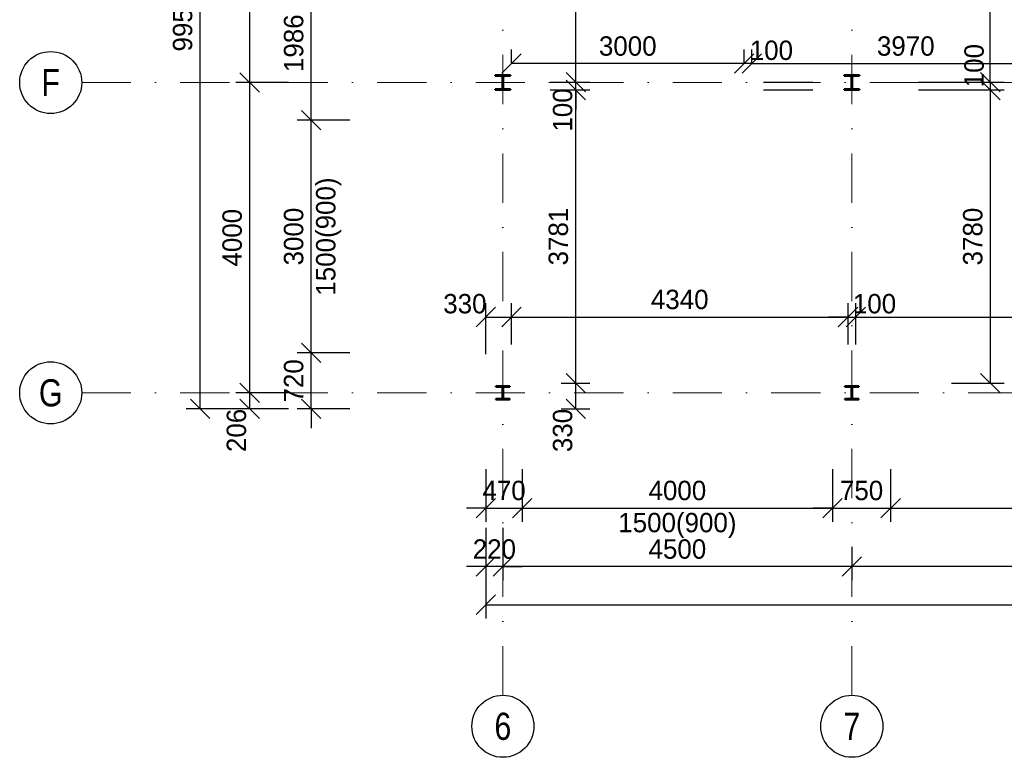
# Model space of a CAD drawing. Header units: millimetres. Extents: x -15255 to 382697, y -199968 to 116742.
# Tile 22 of 40: x 121524 to 134220, y 1501 to 11011. Entities that reach past the tile are written whole.
import ezdxf
from ezdxf.enums import TextEntityAlignment as Align

# ---------------------------------------------------------------- set-up
doc = ezdxf.new("R2010")
doc.units = ezdxf.units.MM
doc.header["$LTSCALE"] = 50
doc.linetypes.add('DASHDOT', pattern=[25.4, 12.7, -6.35, 0, -6.35])
for name, color, linetype, lineweight in [('CKKOTY', 3, 'Continuous', 25), ('CKRASTR', 1, 'DASHDOT', 18), ('CKRASTR_POPIS', 3, 'Continuous', 25), ('CKSTENY_NADROVINOU', 7, 'DASHDOT', 25), ('CSPROFILY_REZY', 4, 'Continuous', 50)]:
    doc.layers.add(name, color=color, linetype=linetype, lineweight=lineweight)
doc.styles.add('Arial', font='ARIAL.TTF', dxfattribs={"width": 0.8})
doc.dimstyles.new('CADKON', dxfattribs={"dimscale": 100, "dimtxt": 2.5, "dimasz": 2.5, "dimexe": 1.8, "dimexo": 5, "dimgap": 1, "dimtad": 1, "dimdec": 0, "dimrnd": 1, "dimtxsty": 'Standard', "dimblk1": 'OBLIQUE', "dimblk2": 'OBLIQUE', "dimsah": 1, "dimcen": 2.5, "dimclrd": 256, "dimadec": 1, "dimazin": 2, "dimtfac": 1, "dimtdec": 0, "dimtix": 1, "dimtmove": 2, "dimatfit": 3, "dimldrblk": 'OPEN30', "dimfxl": 0, "dimtolj": 1, "dimlwd": -1, "dimarcsym": 0})

# ---------------------------------------------------------------- blocks, each defined once
blk = doc.blocks.new('CK_S_EXT_HEAHEA180')
for p, q in [((-90, 85.5), (90, 85.5)), ((-90, 85.5), (-90, 76)), ((-90, 76), (-18, 76)), ((-3, -61), (-3, 61)), ((3, -61), (3, 61)), ((90, 76), (18, 76)), ((90, 85.5), (90, 76)), ((-90, -85.5), (-90, -76)), ((-90, -76), (-18, -76)), ((-90, -85.5), (90, -85.5)), ((90, -76), (18, -76)), ((90, -85.5), (90, -76))]:
    blk.add_line(p, q)
for centre, start, end in [((-18, 61), 0, 90), ((18, 61), 90, 180), ((-18, -61), 270, 0), ((18, -61), 180, 270)]:
    blk.add_arc(centre, 15, start, end)
blk = doc.blocks.new('CK_S_EXT_HEAHEA200')
for p, q in [((-100, 95), (100, 95)), ((-100, 95), (-100, 85)), ((-100, 85), (-21.25, 85)), ((-3.25, -67), (-3.25, 67)), ((3.25, -67), (3.25, 67)), ((100, 85), (21.25, 85)), ((100, 95), (100, 85)), ((-100, -95), (-100, -85)), ((-100, -85), (-21.25, -85)), ((-100, -95), (100, -95)), ((100, -85), (21.25, -85)), ((100, -95), (100, -85))]:
    blk.add_line(p, q)
for centre, start, end in [((-21.25, 67), 0, 90), ((21.25, 67), 90, 180), ((-21.25, -67), 270, 0), ((21.25, -67), 180, 270)]:
    blk.add_arc(centre, 18, start, end)
blk = doc.blocks.new('_OBLIQUE')
at = {"color": 0, "linetype": 'ByBlock'}
blk.add_line((-0.5, -0.5), (0.5, 0.5), dxfattribs=at)
blk = doc.blocks.new('*D40')
at = {"layer": 'CKKOTY', "color": 0, "lineweight": -2}
for p, q in [((132255, 4215), (132255, 3780)), ((138255, 4215), (138255, 3780))]:
    blk.add_line(p, q, dxfattribs=at)
at = {"layer": 'CKKOTY'}
blk.add_line((138255, 3960), (132255, 3960), dxfattribs=at)
at = {"layer": 'Defpoints', "color": 0}
for p in [(132255, 4715), (138255, 4715), (132255, 3960)]:
    blk.add_point(p, dxfattribs=at)
at = {"layer": 'CKKOTY', "xscale": 250, "yscale": 250, "zscale": 250, "rotation": 180}
blk.add_blockref('_OBLIQUE', (132255, 3960), dxfattribs=at)
at = {"layer": 'CKKOTY', "xscale": 250, "yscale": 250, "zscale": 250}
blk.add_blockref('_OBLIQUE', (138255, 3960), dxfattribs=at)
at = {"layer": 'CKKOTY', "color": 0, "insert": (135255, 4185), "char_height": 250, "attachment_point": 5}
blk.add_mtext('\\A1;6000', dxfattribs=at)
blk = doc.blocks.new('_Open30')
at = {"color": 0, "lineweight": -2}
for p, q in [((-1, 0.268), (0, 0)), ((0, 0), (-1, -0.268)), ((0, 0), (-1, 0))]:
    blk.add_line(p, q, dxfattribs=at)
blk = doc.blocks.new('*D41')
at = {"layer": 'CKKOTY', "color": 0, "lineweight": -2}
for p, q in [((127755, 4460), (127755, 3780)), ((132255, 4215), (132255, 3780))]:
    blk.add_line(p, q, dxfattribs=at)
at = {"layer": 'CKKOTY'}
blk.add_line((132255, 3960), (127755, 3960), dxfattribs=at)
at = {"layer": 'Defpoints', "color": 0}
for p in [(127755, 4995), (132255, 4715), (127755, 3960)]:
    blk.add_point(p, dxfattribs=at)
at = {"layer": 'CKKOTY', "xscale": 250, "yscale": 250, "zscale": 250, "rotation": 180}
blk.add_blockref('_OBLIQUE', (127755, 3960), dxfattribs=at)
at = {"layer": 'CKKOTY', "xscale": 250, "yscale": 250, "zscale": 250}
blk.add_blockref('_OBLIQUE', (132255, 3960), dxfattribs=at)
at = {"layer": 'CKKOTY', "color": 0, "insert": (130005, 4185), "char_height": 250, "attachment_point": 5}
blk.add_mtext('\\A1;4500', dxfattribs=at)
blk = doc.blocks.new('*D42')
at = {"layer": 'CKKOTY', "color": 0, "lineweight": -2}
for p, q in [((127535, 4460), (127535, 3780)), ((127755, 4460), (127755, 3780))]:
    blk.add_line(p, q, dxfattribs=at)
at = {"layer": 'CKKOTY'}
for p, q in [((127535, 3960), (127285, 3960)), ((127755, 3960), (127535, 3960)), ((127755, 3960), (128005, 3960))]:
    blk.add_line(p, q, dxfattribs=at)
at = {"layer": 'Defpoints', "color": 0}
for p in [(127535, 5995), (127755, 5995), (127535, 3960)]:
    blk.add_point(p, dxfattribs=at)
at = {"layer": 'CKKOTY', "xscale": 250, "yscale": 250, "zscale": 250}
blk.add_blockref('_OBLIQUE', (127535, 3960), dxfattribs=at)
at = {"layer": 'CKKOTY', "xscale": 250, "yscale": 250, "zscale": 250, "rotation": 180}
blk.add_blockref('_OBLIQUE', (127755, 3960), dxfattribs=at)
at = {"layer": 'CKKOTY', "color": 0, "insert": (127645, 4185), "char_height": 250, "attachment_point": 5}
blk.add_mtext('\\A1;220', dxfattribs=at)
blk = doc.blocks.new('*D43')
at = {"layer": 'CKKOTY', "color": 0, "lineweight": -2}
for p, q in [((127535, 3969), (127535, 3289)), ((144475, 3969), (144475, 3289))]:
    blk.add_line(p, q, dxfattribs=at)
at = {"layer": 'CKKOTY'}
blk.add_line((127535, 3469), (144475, 3469), dxfattribs=at)
at = {"layer": 'Defpoints', "color": 0}
for p in [(127535, 5995), (144475, 5995), (144475, 3469)]:
    blk.add_point(p, dxfattribs=at)
at = {"layer": 'CKKOTY', "xscale": 250, "yscale": 250, "zscale": 250, "rotation": 180}
blk.add_blockref('_OBLIQUE', (127535, 3469), dxfattribs=at)
at = {"layer": 'CKKOTY', "xscale": 250, "yscale": 250, "zscale": 250}
blk.add_blockref('_OBLIQUE', (144475, 3469), dxfattribs=at)
at = {"layer": 'CKKOTY', "color": 0, "insert": (136005, 3694), "char_height": 250, "attachment_point": 5}
blk.add_mtext('\\A1;16940', dxfattribs=at)
blk = doc.blocks.new('_Open90')
at = {"color": 0, "lineweight": -2}
for p, q in [((0, 0), (-1, 0)), ((-0.5, 0.5), (0, 0)), ((0, 0), (-0.5, -0.5))]:
    blk.add_line(p, q, dxfattribs=at)
blk = doc.blocks.new('*D44')
at = {"layer": 'CKKOTY', "color": 0, "lineweight": -2}
for p, q in [((127535, 5215), (127535, 4535)), ((128005, 5215), (128005, 4535))]:
    blk.add_line(p, q, dxfattribs=at)
at = {"layer": 'CKKOTY'}
for p, q in [((127535, 4715), (127285, 4715)), ((127535, 4715), (128005, 4715)), ((128005, 4715), (128255, 4715))]:
    blk.add_line(p, q, dxfattribs=at)
at = {"layer": 'Defpoints', "color": 0}
for p in [(127535, 5995), (128005, 5995), (128005, 4715)]:
    blk.add_point(p, dxfattribs=at)
at = {"layer": 'CKKOTY', "xscale": 250, "yscale": 250, "zscale": 250}
blk.add_blockref('_OBLIQUE', (127535, 4715), dxfattribs=at)
at = {"layer": 'CKKOTY', "xscale": 250, "yscale": 250, "zscale": 250, "rotation": 180}
blk.add_blockref('_OBLIQUE', (128005, 4715), dxfattribs=at)
at = {"layer": 'CKKOTY', "color": 0, "insert": (127770, 4940), "char_height": 250, "attachment_point": 5}
blk.add_mtext('\\A1;470', dxfattribs=at)
blk = doc.blocks.new('*D45')
at = {"layer": 'CKKOTY', "color": 0, "lineweight": -2}
for p, q in [((132005, 5215), (132005, 4535)), ((132755, 5215), (132755, 4535))]:
    blk.add_line(p, q, dxfattribs=at)
at = {"layer": 'CKKOTY'}
for p, q in [((132005, 4715), (131755, 4715)), ((132005, 4715), (132755, 4715)), ((132755, 4715), (133005, 4715))]:
    blk.add_line(p, q, dxfattribs=at)
at = {"layer": 'Defpoints', "color": 0}
for p in [(132005, 5995), (132755, 5995), (132755, 4715)]:
    blk.add_point(p, dxfattribs=at)
at = {"layer": 'CKKOTY', "xscale": 250, "yscale": 250, "zscale": 250}
blk.add_blockref('_OBLIQUE', (132005, 4715), dxfattribs=at)
at = {"layer": 'CKKOTY', "xscale": 250, "yscale": 250, "zscale": 250, "rotation": 180}
blk.add_blockref('_OBLIQUE', (132755, 4715), dxfattribs=at)
at = {"layer": 'CKKOTY', "color": 0, "insert": (132380, 4940), "char_height": 250, "attachment_point": 5}
blk.add_mtext('\\A1;750', dxfattribs=at)
blk = doc.blocks.new('*D46')
at = {"layer": 'CKKOTY', "color": 0, "lineweight": -2}
for p, q in [((128005, 5215), (128005, 4535)), ((132005, 5215), (132005, 4535))]:
    blk.add_line(p, q, dxfattribs=at)
at = {"layer": 'CKKOTY'}
blk.add_line((128005, 4715), (132005, 4715), dxfattribs=at)
at = {"layer": 'Defpoints', "color": 0}
for p in [(128005, 5995), (132005, 5995), (132005, 4715)]:
    blk.add_point(p, dxfattribs=at)
at = {"layer": 'CKKOTY', "xscale": 250, "yscale": 250, "zscale": 250, "rotation": 180}
blk.add_blockref('_OBLIQUE', (128005, 4715), dxfattribs=at)
at = {"layer": 'CKKOTY', "xscale": 250, "yscale": 250, "zscale": 250}
blk.add_blockref('_OBLIQUE', (132005, 4715), dxfattribs=at)
at = {"layer": 'CKKOTY', "color": 0, "char_height": 250, "attachment_point": 5}
for s, insert in [('\\A1;4000', (130005, 4940)), ('\\A1;1500(900)', (130005, 4490))]:
    blk.add_mtext(s, dxfattribs=dict(at, insert=insert))
blk = doc.blocks.new('*D47')
at = {"layer": 'CKKOTY', "color": 0, "lineweight": -2}
for p, q in [((132755, 5215), (132755, 4535)), ((137755, 5215), (137755, 4535))]:
    blk.add_line(p, q, dxfattribs=at)
at = {"layer": 'CKKOTY'}
blk.add_line((132755, 4715), (137755, 4715), dxfattribs=at)
at = {"layer": 'Defpoints', "color": 0}
for p in [(132755, 5995), (137755, 5995), (137755, 4715)]:
    blk.add_point(p, dxfattribs=at)
at = {"layer": 'CKKOTY', "xscale": 250, "yscale": 250, "zscale": 250, "rotation": 180}
blk.add_blockref('_OBLIQUE', (132755, 4715), dxfattribs=at)
at = {"layer": 'CKKOTY', "xscale": 250, "yscale": 250, "zscale": 250}
blk.add_blockref('_OBLIQUE', (137755, 4715), dxfattribs=at)
at = {"layer": 'CKKOTY', "color": 0, "char_height": 250, "attachment_point": 5}
for s, insert in [('\\A1;5000', (135255, 4940)), ('\\A1;1500(900)', (135255, 4490))]:
    blk.add_mtext(s, dxfattribs=dict(at, insert=insert))
blk = doc.blocks.new('*D50')
at = {"layer": 'CKKOTY'}
for p, q in [((125283, 6715), (125283, 6965)), ((125283, 5995), (125283, 6715)), ((125283, 5995), (125283, 5745))]:
    blk.add_line(p, q, dxfattribs=at)
at = {"layer": 'CKKOTY', "color": 0, "lineweight": -2}
for p, q in [((125783, 6715), (125103, 6715)), ((125783, 5995), (125103, 5995))]:
    blk.add_line(p, q, dxfattribs=at)
at = {"layer": 'Defpoints', "color": 0}
for p in [(125283, 6715), (127227, 6715), (127227, 5995)]:
    blk.add_point(p, dxfattribs=at)
at = {"layer": 'CKKOTY', "xscale": 250, "yscale": 250, "zscale": 250}
for p, rotation in [((125283, 6715), 270), ((125283, 5995), 90)]:
    blk.add_blockref('_OBLIQUE', p, dxfattribs=dict(at, rotation=rotation))
at = {"layer": 'CKKOTY', "color": 0, "insert": (125058, 6355), "char_height": 250, "attachment_point": 5, "rotation": 90}
blk.add_mtext('\\A1;720', dxfattribs=at)
blk = doc.blocks.new('*D51')
at = {"layer": 'CKKOTY', "color": 0, "lineweight": -2}
for p, q in [((125783, 11700), (125103, 11700)), ((125783, 9715), (125103, 9715))]:
    blk.add_line(p, q, dxfattribs=at)
at = {"layer": 'CKKOTY'}
blk.add_line((125283, 9715), (125283, 11700), dxfattribs=at)
at = {"layer": 'Defpoints', "color": 0}
for p in [(125283, 11700), (127227, 11700), (127227, 9715)]:
    blk.add_point(p, dxfattribs=at)
at = {"layer": 'CKKOTY', "xscale": 250, "yscale": 250, "zscale": 250}
for p, rotation in [((125283, 11700), 90), ((125283, 9715), 270)]:
    blk.add_blockref('_OBLIQUE', p, dxfattribs=dict(at, rotation=rotation))
at = {"layer": 'CKKOTY', "color": 0, "insert": (125058, 10708), "char_height": 250, "attachment_point": 5, "rotation": 90}
blk.add_mtext('\\A1;1986', dxfattribs=at)
blk = doc.blocks.new('*D53')
at = {"layer": 'CKKOTY', "color": 0, "lineweight": -2}
for p, q in [((125783, 9715), (125103, 9715)), ((125783, 6715), (125103, 6715))]:
    blk.add_line(p, q, dxfattribs=at)
at = {"layer": 'CKKOTY'}
blk.add_line((125283, 6715), (125283, 9715), dxfattribs=at)
at = {"layer": 'Defpoints', "color": 0}
for p in [(125283, 9715), (127227, 9715), (127227, 6715)]:
    blk.add_point(p, dxfattribs=at)
at = {"layer": 'CKKOTY', "xscale": 250, "yscale": 250, "zscale": 250}
for p, rotation in [((125283, 9715), 90), ((125283, 6715), 270)]:
    blk.add_blockref('_OBLIQUE', p, dxfattribs=dict(at, rotation=rotation))
at = {"layer": 'CKKOTY', "color": 0, "char_height": 250, "attachment_point": 5, "rotation": 90}
for s, insert in [('\\A1;1500(900)', (125508, 8215)), ('\\A1;3000', (125058, 8215))]:
    blk.add_mtext(s, dxfattribs=dict(at, insert=insert))
blk = doc.blocks.new('*D54')
at = {"layer": 'CKKOTY', "color": 0, "lineweight": -2}
for p, q in [((124351, 15950), (123671, 15950)), ((124351, 5995), (123671, 5995))]:
    blk.add_line(p, q, dxfattribs=at)
at = {"layer": 'CKKOTY'}
blk.add_line((123851, 5995), (123851, 15950), dxfattribs=at)
at = {"layer": 'Defpoints', "color": 0}
for p in [(123851, 15950), (127534, 15950), (127535, 5995)]:
    blk.add_point(p, dxfattribs=at)
at = {"layer": 'CKKOTY', "xscale": 250, "yscale": 250, "zscale": 250}
for p, rotation in [((123851, 15950), 90), ((123851, 5995), 270)]:
    blk.add_blockref('_OBLIQUE', p, dxfattribs=dict(at, rotation=rotation))
at = {"layer": 'CKKOTY', "color": 0, "insert": (123626, 10973), "char_height": 250, "attachment_point": 5, "rotation": 90}
blk.add_mtext('\\A1;9955', dxfattribs=at)
blk = doc.blocks.new('*D55')
at = {"layer": 'CKKOTY', "color": 0, "lineweight": -2}
for p, q in [((124990, 6200), (124310, 6200)), ((124990, 5995), (124310, 5995))]:
    blk.add_line(p, q, dxfattribs=at)
at = {"layer": 'CKKOTY'}
blk.add_line((124490, 5995), (124490, 6200), dxfattribs=at)
at = {"layer": 'Defpoints', "color": 0}
for p in [(124490, 6200), (127535, 6200), (127535, 5995)]:
    blk.add_point(p, dxfattribs=at)
at = {"layer": 'CKKOTY', "xscale": 250, "yscale": 250, "zscale": 250}
for p, rotation in [((124490, 6200), 90), ((124490, 5995), 270)]:
    blk.add_blockref('_OBLIQUE', p, dxfattribs=dict(at, rotation=rotation))
at = {"layer": 'CKKOTY', "color": 0, "insert": (124320, 5716), "char_height": 250, "attachment_point": 5, "rotation": 90}
blk.add_mtext('\\A1;206', dxfattribs=at)
blk = doc.blocks.new('*D56')
at = {"layer": 'CKKOTY', "color": 0, "lineweight": -2}
for p, q in [((124990, 10200), (124310, 10200)), ((124990, 6200), (124310, 6200))]:
    blk.add_line(p, q, dxfattribs=at)
at = {"layer": 'CKKOTY'}
blk.add_line((124490, 6200), (124490, 10200), dxfattribs=at)
at = {"layer": 'Defpoints', "color": 0}
for p in [(124490, 10200), (127535, 10200), (127535, 6200)]:
    blk.add_point(p, dxfattribs=at)
at = {"layer": 'CKKOTY', "xscale": 250, "yscale": 250, "zscale": 250}
for p, rotation in [((124490, 10200), 90), ((124490, 6200), 270)]:
    blk.add_blockref('_OBLIQUE', p, dxfattribs=dict(at, rotation=rotation))
at = {"layer": 'CKKOTY', "color": 0, "insert": (124265, 8200), "char_height": 250, "attachment_point": 5, "rotation": 90}
blk.add_mtext('\\A1;4000', dxfattribs=at)
blk = doc.blocks.new('*D57')
at = {"layer": 'CKKOTY', "color": 0, "lineweight": -2}
for p, q in [((124990, 15850), (124310, 15850)), ((124990, 10200), (124310, 10200))]:
    blk.add_line(p, q, dxfattribs=at)
at = {"layer": 'CKKOTY'}
blk.add_line((124490, 10200), (124490, 15850), dxfattribs=at)
at = {"layer": 'Defpoints', "color": 0}
for p in [(124490, 15850), (126825, 15850), (127535, 10200)]:
    blk.add_point(p, dxfattribs=at)
at = {"layer": 'CKKOTY', "xscale": 250, "yscale": 250, "zscale": 250}
for p, rotation in [((124490, 15850), 90), ((124490, 10200), 270)]:
    blk.add_blockref('_OBLIQUE', p, dxfattribs=dict(at, rotation=rotation))
at = {"layer": 'CKKOTY', "color": 0, "insert": (124265, 13025), "char_height": 250, "attachment_point": 5, "rotation": 90}
blk.add_mtext('\\A1;5650', dxfattribs=at)
blk = doc.blocks.new('*D59')
at = {"layer": 'CKKOTY', "color": 0, "lineweight": -2}
for p, q in [((127535, 6700), (127535, 7358)), ((127865, 6825), (127865, 7358))]:
    blk.add_line(p, q, dxfattribs=at)
at = {"layer": 'CKKOTY'}
blk.add_line((127535, 7178), (127865, 7178), dxfattribs=at)
at = {"layer": 'Defpoints', "color": 0}
for p in [(127865, 7178), (127865, 6325), (127535, 6200)]:
    blk.add_point(p, dxfattribs=at)
at = {"layer": 'CKKOTY', "xscale": 250, "yscale": 250, "zscale": 250, "rotation": 180}
blk.add_blockref('_OBLIQUE', (127535, 7178), dxfattribs=at)
at = {"layer": 'CKKOTY', "xscale": 250, "yscale": 250, "zscale": 250}
blk.add_blockref('_OBLIQUE', (127865, 7178), dxfattribs=at)
at = {"layer": 'CKKOTY', "color": 0, "insert": (127265, 7348), "char_height": 250, "attachment_point": 5}
blk.add_mtext('\\A1;330', dxfattribs=at)
blk = doc.blocks.new('*D60')
at = {"layer": 'CKKOTY', "color": 0, "lineweight": -2}
for p, q in [((127865, 6825), (127865, 7358)), ((132205, 6825), (132205, 7358))]:
    blk.add_line(p, q, dxfattribs=at)
at = {"layer": 'CKKOTY'}
blk.add_line((127865, 7178), (132205, 7178), dxfattribs=at)
at = {"layer": 'Defpoints', "color": 0}
for p in [(132205, 7178), (127865, 6325), (132205, 6325)]:
    blk.add_point(p, dxfattribs=at)
at = {"layer": 'CKKOTY', "xscale": 250, "yscale": 250, "zscale": 250, "rotation": 180}
blk.add_blockref('_OBLIQUE', (127865, 7178), dxfattribs=at)
at = {"layer": 'CKKOTY', "xscale": 250, "yscale": 250, "zscale": 250}
blk.add_blockref('_OBLIQUE', (132205, 7178), dxfattribs=at)
at = {"layer": 'CKKOTY', "color": 0, "insert": (130035, 7403), "char_height": 250, "attachment_point": 5}
blk.add_mtext('\\A1;4340', dxfattribs=at)
blk = doc.blocks.new('*D61')
at = {"layer": 'CKKOTY', "color": 0, "lineweight": -2}
for p, q in [((132205, 6825), (132205, 7358)), ((132305, 6825), (132305, 7358))]:
    blk.add_line(p, q, dxfattribs=at)
at = {"layer": 'CKKOTY'}
for p, q in [((132205, 7178), (131955, 7178)), ((132205, 7178), (132305, 7178)), ((132305, 7178), (132555, 7178))]:
    blk.add_line(p, q, dxfattribs=at)
at = {"layer": 'Defpoints', "color": 0}
for p in [(132305, 7178), (132205, 6325), (132305, 6325)]:
    blk.add_point(p, dxfattribs=at)
at = {"layer": 'CKKOTY', "xscale": 250, "yscale": 250, "zscale": 250}
blk.add_blockref('_OBLIQUE', (132205, 7178), dxfattribs=at)
at = {"layer": 'CKKOTY', "xscale": 250, "yscale": 250, "zscale": 250, "rotation": 180}
blk.add_blockref('_OBLIQUE', (132305, 7178), dxfattribs=at)
at = {"layer": 'CKKOTY', "color": 0, "insert": (132547, 7348), "char_height": 250, "attachment_point": 5}
blk.add_mtext('\\A1;100', dxfattribs=at)
blk = doc.blocks.new('*D62')
at = {"layer": 'CKKOTY', "color": 0, "lineweight": -2}
for p, q in [((132305, 6825), (132305, 7358)), ((144145, 6825), (144145, 7358))]:
    blk.add_line(p, q, dxfattribs=at)
at = {"layer": 'CKKOTY'}
blk.add_line((132305, 7178), (144145, 7178), dxfattribs=at)
at = {"layer": 'Defpoints', "color": 0}
for p in [(144145, 7178), (132305, 6325), (144145, 6325)]:
    blk.add_point(p, dxfattribs=at)
at = {"layer": 'CKKOTY', "xscale": 250, "yscale": 250, "zscale": 250, "rotation": 180}
blk.add_blockref('_OBLIQUE', (132305, 7178), dxfattribs=at)
at = {"layer": 'CKKOTY', "xscale": 250, "yscale": 250, "zscale": 250}
blk.add_blockref('_OBLIQUE', (144145, 7178), dxfattribs=at)
at = {"layer": 'CKKOTY', "color": 0, "insert": (138225, 7403), "char_height": 250, "attachment_point": 5}
blk.add_mtext('\\A1;11840', dxfattribs=at)
blk = doc.blocks.new('*D71')
at = {"layer": 'CKKOTY', "color": 0, "lineweight": -2}
for p, q in [((128505, 6325), (128876, 6325)), ((128505, 5995), (128876, 5995))]:
    blk.add_line(p, q, dxfattribs=at)
at = {"layer": 'CKKOTY'}
blk.add_line((128696, 5995), (128696, 6325), dxfattribs=at)
at = {"layer": 'Defpoints', "color": 0}
for p in [(128005, 6325), (128696, 6325), (128005, 5995)]:
    blk.add_point(p, dxfattribs=at)
at = {"layer": 'CKKOTY', "xscale": 250, "yscale": 250, "zscale": 250}
for p, rotation in [((128696, 6325), 90), ((128696, 5995), 270)]:
    blk.add_blockref('_OBLIQUE', p, dxfattribs=dict(at, rotation=rotation))
at = {"layer": 'CKKOTY', "color": 0, "insert": (128526, 5715), "char_height": 250, "attachment_point": 5, "rotation": 90}
blk.add_mtext('\\A1;330', dxfattribs=at)
blk = doc.blocks.new('*D72')
at = {"layer": 'CKKOTY', "color": 0, "lineweight": -2}
for p, q in [((128365, 10105), (128876, 10105)), ((128505, 6325), (128876, 6325))]:
    blk.add_line(p, q, dxfattribs=at)
at = {"layer": 'CKKOTY'}
blk.add_line((128696, 6325), (128696, 10105), dxfattribs=at)
at = {"layer": 'Defpoints', "color": 0}
for p in [(127865, 10105), (128696, 10105), (128005, 6325)]:
    blk.add_point(p, dxfattribs=at)
at = {"layer": 'CKKOTY', "xscale": 250, "yscale": 250, "zscale": 250}
for p, rotation in [((128696, 10105), 90), ((128696, 6325), 270)]:
    blk.add_blockref('_OBLIQUE', p, dxfattribs=dict(at, rotation=rotation))
at = {"layer": 'CKKOTY', "color": 0, "insert": (128471, 8215), "char_height": 250, "attachment_point": 5, "rotation": 90}
blk.add_mtext('\\A1;3781', dxfattribs=at)
blk = doc.blocks.new('*D73')
at = {"layer": 'CKKOTY'}
for p, q in [((128696, 10205), (128696, 10455)), ((128696, 10105), (128696, 10205)), ((128696, 10105), (128696, 9855))]:
    blk.add_line(p, q, dxfattribs=at)
at = {"layer": 'CKKOTY', "color": 0, "lineweight": -2}
for p, q in [((128365, 10205), (128876, 10205)), ((128365, 10105), (128876, 10105))]:
    blk.add_line(p, q, dxfattribs=at)
at = {"layer": 'Defpoints', "color": 0}
for p in [(127865, 10205), (128696, 10205), (127865, 10105)]:
    blk.add_point(p, dxfattribs=at)
at = {"layer": 'CKKOTY', "xscale": 250, "yscale": 250, "zscale": 250}
for p, rotation in [((128696, 10205), 270), ((128696, 10105), 90)]:
    blk.add_blockref('_OBLIQUE', p, dxfattribs=dict(at, rotation=rotation))
at = {"layer": 'CKKOTY', "color": 0, "insert": (128526, 9847), "char_height": 250, "attachment_point": 5, "rotation": 90}
blk.add_mtext('\\A1;100', dxfattribs=at)
blk = doc.blocks.new('*D74')
at = {"layer": 'CKKOTY', "color": 0, "lineweight": -2}
for p, q in [((128365, 15875), (128876, 15875)), ((128365, 10205), (128876, 10205))]:
    blk.add_line(p, q, dxfattribs=at)
at = {"layer": 'CKKOTY'}
blk.add_line((128696, 10205), (128696, 15875), dxfattribs=at)
at = {"layer": 'Defpoints', "color": 0}
for p in [(127865, 15875), (128696, 15875), (127865, 10205)]:
    blk.add_point(p, dxfattribs=at)
at = {"layer": 'CKKOTY', "xscale": 250, "yscale": 250, "zscale": 250}
for p, rotation in [((128696, 15875), 90), ((128696, 10205), 270)]:
    blk.add_blockref('_OBLIQUE', p, dxfattribs=dict(at, rotation=rotation))
at = {"layer": 'CKKOTY', "color": 0, "insert": (128471, 13040), "char_height": 250, "attachment_point": 5, "rotation": 90}
blk.add_mtext('\\A1;5670', dxfattribs=at)
blk = doc.blocks.new('*D78')
at = {"layer": 'CKKOTY', "color": 0, "lineweight": -2}
for p, q in [((130965, 10445), (130965, 10625)), ((134935, 10445), (134935, 10625))]:
    blk.add_line(p, q, dxfattribs=at)
at = {"layer": 'CKKOTY'}
blk.add_line((130965, 10445), (134935, 10445), dxfattribs=at)
at = {"layer": 'Defpoints', "color": 0}
for p in [(134935, 10445), (130965, 10205), (134935, 10205)]:
    blk.add_point(p, dxfattribs=at)
at = {"layer": 'CKKOTY', "xscale": 250, "yscale": 250, "zscale": 250, "rotation": 180}
blk.add_blockref('_OBLIQUE', (130965, 10445), dxfattribs=at)
at = {"layer": 'CKKOTY', "xscale": 250, "yscale": 250, "zscale": 250}
blk.add_blockref('_OBLIQUE', (134935, 10445), dxfattribs=at)
at = {"layer": 'CKKOTY', "color": 0, "insert": (132950, 10670), "char_height": 250, "attachment_point": 5}
blk.add_mtext('\\A1;3970', dxfattribs=at)
blk = doc.blocks.new('*D83')
at = {"layer": 'CKKOTY', "color": 0, "lineweight": -2}
for p, q in [((130865, 10445), (130865, 10625)), ((130965, 10445), (130965, 10625))]:
    blk.add_line(p, q, dxfattribs=at)
at = {"layer": 'CKKOTY'}
for p, q in [((130865, 10445), (130615, 10445)), ((130965, 10445), (130865, 10445)), ((130965, 10445), (131215, 10445))]:
    blk.add_line(p, q, dxfattribs=at)
at = {"layer": 'Defpoints', "color": 0}
for p in [(130865, 10445), (130865, 10205), (130965, 10205)]:
    blk.add_point(p, dxfattribs=at)
at = {"layer": 'CKKOTY', "xscale": 250, "yscale": 250, "zscale": 250}
blk.add_blockref('_OBLIQUE', (130865, 10445), dxfattribs=at)
at = {"layer": 'CKKOTY', "xscale": 250, "yscale": 250, "zscale": 250, "rotation": 180}
blk.add_blockref('_OBLIQUE', (130965, 10445), dxfattribs=at)
at = {"layer": 'CKKOTY', "color": 0, "insert": (131217, 10615), "char_height": 250, "attachment_point": 5}
blk.add_mtext('\\A1;100', dxfattribs=at)
blk = doc.blocks.new('*D84')
at = {"layer": 'CKKOTY', "color": 0, "lineweight": -2}
for p, q in [((127865, 10445), (127865, 10625)), ((130865, 10445), (130865, 10625))]:
    blk.add_line(p, q, dxfattribs=at)
at = {"layer": 'CKKOTY'}
blk.add_line((130865, 10445), (127865, 10445), dxfattribs=at)
at = {"layer": 'Defpoints', "color": 0}
for p in [(127865, 10445), (127865, 10205), (130865, 10205)]:
    blk.add_point(p, dxfattribs=at)
at = {"layer": 'CKKOTY', "xscale": 250, "yscale": 250, "zscale": 250, "rotation": 180}
blk.add_blockref('_OBLIQUE', (127865, 10445), dxfattribs=at)
at = {"layer": 'CKKOTY', "xscale": 250, "yscale": 250, "zscale": 250}
blk.add_blockref('_OBLIQUE', (130865, 10445), dxfattribs=at)
at = {"layer": 'CKKOTY', "color": 0, "insert": (129365, 10670), "char_height": 250, "attachment_point": 5}
blk.add_mtext('\\A1;3000', dxfattribs=at)
blk = doc.blocks.new('*D111')
at = {"layer": 'CKKOTY', "color": 0, "lineweight": -2}
for p, q in [((133935, 14705), (134220, 14705)), ((133665, 10205), (134220, 10205))]:
    blk.add_line(p, q, dxfattribs=at)
at = {"layer": 'CKKOTY'}
for p, q in [((134040, 14705), (134040, 12608)), ((134040, 10205), (134040, 11574))]:
    blk.add_line(p, q, dxfattribs=at)
at = {"layer": 'Defpoints', "color": 0}
for p in [(133435, 14705), (133165, 10205), (134040, 10205)]:
    blk.add_point(p, dxfattribs=at)
at = {"layer": 'CKKOTY', "xscale": 250, "yscale": 250, "zscale": 250}
for p, rotation in [((134040, 14705), 90), ((134040, 10205), 270)]:
    blk.add_blockref('_OBLIQUE', p, dxfattribs=dict(at, rotation=rotation))
at = {"layer": 'CKKOTY', "color": 0, "insert": (133855, 12091), "char_height": 250, "attachment_point": 5, "rotation": 90}
blk.add_mtext('\\A1;4500', dxfattribs=at)
blk = doc.blocks.new('*D112')
at = {"layer": 'CKKOTY'}
for p, q in [((134040, 10205), (134040, 10455)), ((134040, 10205), (134040, 10105)), ((134040, 10105), (134040, 9855))]:
    blk.add_line(p, q, dxfattribs=at)
at = {"layer": 'CKKOTY', "color": 0, "lineweight": -2}
for p, q in [((133665, 10205), (134220, 10205)), ((133665, 10105), (134220, 10105))]:
    blk.add_line(p, q, dxfattribs=at)
at = {"layer": 'Defpoints', "color": 0}
for p in [(133165, 10205), (133165, 10105), (134040, 10105)]:
    blk.add_point(p, dxfattribs=at)
at = {"layer": 'CKKOTY', "xscale": 250, "yscale": 250, "zscale": 250}
for p, rotation in [((134040, 10205), 270), ((134040, 10105), 90)]:
    blk.add_blockref('_OBLIQUE', p, dxfattribs=dict(at, rotation=rotation))
at = {"layer": 'CKKOTY', "color": 0, "insert": (133832, 10419), "char_height": 250, "attachment_point": 5, "rotation": 90}
blk.add_mtext('\\A1;100', dxfattribs=at)
blk = doc.blocks.new('*D113')
at = {"layer": 'CKKOTY', "color": 0, "lineweight": -2}
for p, q in [((133665, 10105), (134220, 10105)), ((133540, 6325), (134220, 6325))]:
    blk.add_line(p, q, dxfattribs=at)
at = {"layer": 'CKKOTY'}
blk.add_line((134040, 10105), (134040, 6325), dxfattribs=at)
at = {"layer": 'Defpoints', "color": 0}
for p in [(133165, 10105), (132755, 6325), (134040, 6325)]:
    blk.add_point(p, dxfattribs=at)
at = {"layer": 'CKKOTY', "xscale": 250, "yscale": 250, "zscale": 250}
for p, rotation in [((134040, 10105), 90), ((134040, 6325), 270)]:
    blk.add_blockref('_OBLIQUE', p, dxfattribs=dict(at, rotation=rotation))
at = {"layer": 'CKKOTY', "color": 0, "insert": (133815, 8215), "char_height": 250, "attachment_point": 5, "rotation": 90}
blk.add_mtext('\\A1;3780', dxfattribs=at)

msp = doc.modelspace()

# ---------------------------------------------------------------- linework, layer by layer
at = {"layer": 'CKRASTR'}
for p, q in [((132254.6, 2301.2), (132254.6, 18700.4)), ((127754.6, 2301.2), (127754.6, 17907.8)), ((127754.6, 2301.2), (127754.6, 17907.8)), ((122324.3, 10200.4), (145254.6, 10200.4)), ((122324.3, 6200.4), (145254.6, 6200.4))]:
    msp.add_line(p, q, dxfattribs=at)
at = {"layer": 'CKRASTR_POPIS'}
for centre in [(121924.3, 10200.4), (121924.3, 6200.4), (127754.6, 1901.2), (132254.6, 1901.2)]:
    msp.add_circle(centre, 400, dxfattribs=at)
at = {"layer": 'CKSTENY_NADROVINOU'}
for p, q in [((131114.6, 10205.4), (132014.6, 10205.4)), ((133114.6, 10205.4), (134014.6, 10205.4)), ((131114.6, 10105.4), (132014.6, 10105.4)), ((133114.6, 10105.4), (134014.6, 10105.4))]:
    msp.add_line(p, q, dxfattribs=at)

# ---------------------------------------------------------------- block references
at = {"layer": 'CSPROFILY_REZY'}
for name, p in [('CK_S_EXT_HEAHEA200', (127754.6, 10200.4)), ('CK_S_EXT_HEAHEA200', (132254.6, 10200.4)), ('CK_S_EXT_HEAHEA180', (127754.6, 6200.4)), ('CK_S_EXT_HEAHEA180', (132254.6, 6200.4))]:
    msp.add_blockref(name, p, dxfattribs=at)

# ---------------------------------------------------------------- texts
at = {"layer": 'CKRASTR_POPIS', "style": 'Arial', "width": 0.8}
for s, p in [('F', (121924.3, 10200.4)), ('G', (121924.3, 6200.4)), ('6', (127754.6, 1901.2)), ('7', (132254.6, 1901.2))]:
    msp.add_text(s, height=350, dxfattribs=at).set_placement(p, align=Align.MIDDLE)

# ---------------------------------------------------------------- dimensions: what is measured, and where the dimension line sits
at = {"layer": 'CKKOTY'}
for base, p1, p2, override, picture, middle in [((123850.8375, 15950.4041), (127534.573, 5994.9042), (127533.573, 15950.4041), {"dimldrblk": 'Open90'}, '*D54', (123625.8375, 10972.6542)), ((128696.2, 15875.4), (127864.6, 10205.4), (127864.6, 15875.4), {"dimtmove": 2}, '*D74', (128471.2, 13040.4)), ((124490.3, 15850.4), (127534.6, 10200.4), (126824.6, 15850.4), {"dimtmove": 2}, '*D57', (124265.3, 13025.4)), ((125282.8661315, 11700.404241), (127226.9093856, 9714.904241), (127226.9093856, 11700.404241), {"dimtmove": 2}, '*D51', (125057.8661315, 10707.654241)), ((124490.3, 10200.4), (127534.6, 6200.4), (127534.6, 10200.4), {"dimtmove": 2}, '*D56', (124265.3, 8200.4)), ((128696.1710912, 10105.404241), (128004.57298, 6324.904241), (127864.57298, 10105.404241), {"dimtmove": 2}, '*D72', (128471.1710912, 8215.154241)), ((134040.0003688, 6324.904241), (133164.57298, 10105.404241), (132754.57298, 6324.904241), {"dimtmove": 2}, '*D113', (133815.0003688, 8215.154241)), ((125282.9, 6714.9), (127226.9, 5994.9), (127226.9, 6714.9), {"dimldrblk": 'Open90'}, '*D50', (125057.9, 6354.9))]:
    dim = msp.add_linear_dim(base=base, p1=p1, p2=p2, angle=90, dimstyle='CADKON', override=override, dxfattribs=at)
    dim.commit()
    dim.dimension.update_dxf_attribs({"geometry": picture, "text_midpoint": middle})
for base, p1, p2, override, picture, middle in [((134040, 10205.4), (133434.6, 14705.4), (133164.6, 10205.4), {"dimtmove": 2}, '*D111', (133855.1, 12091.1)), ((134040, 10105.4), (133164.6, 10205.4), (133164.6, 10105.4), {"dimtmove": 2}, '*D112', (133832.1, 10419.2)), ((128696.2, 10205.4), (127864.6, 10105.4), (127864.6, 10205.4), {"dimtmove": 2}, '*D73', (128526.2, 9846.6)), ((128696.2, 6324.9), (128004.6, 5994.9), (128004.6, 6324.9), {"dimldrblk": 'Open90'}, '*D71', (128526.2, 5715)), ((124490.3217716, 6200.404241), (127534.57298, 5994.904241), (127534.57298, 6200.404241), {"dimldrblk": 'Open90'}, '*D55', (124320.3217716, 5715.7066155))]:
    dim = msp.add_linear_dim(base=base, p1=p1, p2=p2, angle=90, dimstyle='CADKON', override=override, dxfattribs=at)
    dim.commit()
    dim.dimension.update_dxf_attribs({"geometry": picture, "text_midpoint": middle, "dimtype": 160})
for base, p1, p2, override, picture, middle in [((127864.6, 10445.3), (130864.6, 10205.4), (127864.6, 10205.4), {"dimtmove": 2}, '*D84', (129364.6, 10670.3)), ((134934.6, 10445.3), (130964.6, 10205.4), (134934.6, 10205.4), {"dimldrblk": 'Open90'}, '*D78', (132949.6, 10670.3)), ((132204.6, 7178.1), (127864.6, 6324.9), (132204.6, 6324.9), {"dimtmove": 2}, '*D60', (130034.6, 7403.1)), ((144144.6, 7178.1), (132304.6, 6324.9), (144144.6, 6324.9), {"dimtmove": 2}, '*D62', (138224.6, 7403.1)), ((127534.6, 3959.8), (127754.6, 5994.9), (127534.6, 5994.9), {"dimtmove": 2}, '*D42', (127644.6, 4184.8)), ((128004.6, 4715.1), (127534.6, 5994.9), (128004.6, 5994.9), {"dimldrblk": 'Open90'}, '*D44', (127769.6, 4940.1)), ((144474.6, 3468.6), (127534.6, 5994.9), (144474.6, 5994.9), {"dimldrblk": 'Open90'}, '*D43', (136004.6, 3693.6)), ((132754.6, 4715.1), (132004.6, 5994.9), (132754.6, 5994.9), {"dimtmove": 2}, '*D45', (132379.6, 4940.1)), ((127754.6, 3959.8), (132254.6, 4715.1), (127754.6, 4995.1), {"dimtmove": 2}, '*D41', (130004.6, 4184.8)), ((132254.6, 3959.8), (138254.6, 4715.1), (132254.6, 4715.1), {"dimtmove": 2}, '*D40', (135254.6, 4184.8))]:
    dim = msp.add_linear_dim(base=base, p1=p1, p2=p2, dimstyle='CADKON', override=override, dxfattribs=at)
    dim.commit()
    dim.dimension.update_dxf_attribs({"geometry": picture, "text_midpoint": middle})
for base, p1, p2, override, picture, middle in [((130864.6, 10445.3), (130964.6, 10205.4), (130864.6, 10205.4), {"dimtmove": 2}, '*D83', (131216.8, 10615.3)), ((127864.6, 7178.1), (127534.6, 6200.4), (127864.6, 6324.9), {"dimldrblk": 'Open90'}, '*D59', (127264.8, 7348.1)), ((132304.6, 7178.1), (132204.6, 6324.9), (132304.6, 6324.9), {"dimtmove": 2}, '*D61', (132547, 7348.1))]:
    dim = msp.add_linear_dim(base=base, p1=p1, p2=p2, dimstyle='CADKON', override=override, dxfattribs=at)
    dim.commit()
    dim.dimension.update_dxf_attribs({"geometry": picture, "text_midpoint": middle, "dimtype": 160})
dim = msp.add_linear_dim(base=(125282.9, 9714.9), p1=(127226.9, 6714.9), p2=(127226.9, 9714.9), angle=90, text='<>\\X1500(900)', dimstyle='CADKON', override={"dimtmove": 2}, dxfattribs=at)
dim.commit()
dim.dimension.update_dxf_attribs({"geometry": '*D53', "text_midpoint": (125282.9, 8214.9)})
for base, p1, p2, picture, middle in [((132004.6, 4715.1), (128004.6, 5994.9), (132004.6, 5994.9), '*D46', (130004.6, 4715.1)), ((137754.6, 4715.1), (132754.6, 5994.9), (137754.6, 5994.9), '*D47', (135254.6, 4715.1))]:
    dim = msp.add_linear_dim(base=base, p1=p1, p2=p2, text='<>\\X1500(900)', dimstyle='CADKON', override={"dimtmove": 2}, dxfattribs=at)
    dim.commit()
    dim.dimension.update_dxf_attribs({"geometry": picture, "text_midpoint": middle})

doc.saveas('drawing.dxf')
